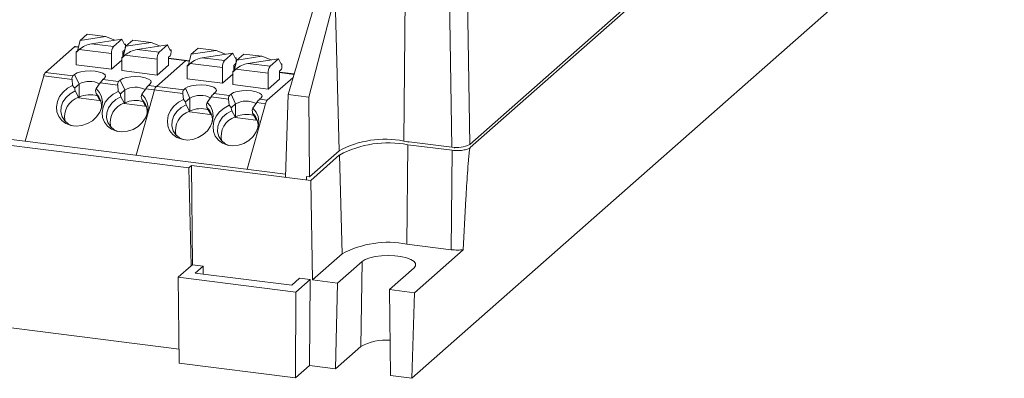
# Model space of a CAD drawing. Header units: millimetres. Extents: x -128 to -11, y -138 to -65.
# Tile 2 of 5: x -82 to -11, y -138 to -112. Entities that reach past the tile are written whole.
import ezdxf

# ---------------------------------------------------------------- set-up
doc = ezdxf.new("R2010")
doc.units = ezdxf.units.MM

msp = doc.modelspace()

# ---------------------------------------------------------------- linework, layer by layer
at = {"color": 7, "linetype": 'Continuous', "lineweight": 15}
for p, q in [((-11.513, -87.586), (-49.799, -121.351)), ((-11.476, -87.812), (-49.766, -121.581)), ((-11.948, -101.083), (-53.96, -138.134)), ((-54.397, -106.743), (-54.537, -121.111)), ((-51.088, -121.545), (-51.318, -107.131)), ((-50.029, -106.937), (-49.799, -121.351)), ((-62.825, -117.769), (-60.001, -108.205)), ((-59.46, -110.741), (-61.347, -117.955)), ((-59.173, -121.808), (-59.46, -110.741)), ((-77.229, -113.451), (-77.722, -113.885)), ((-77.722, -113.885), (-75.926, -113.615)), ((-77.229, -113.451), (-75.926, -113.615)), ((-75.257, -113.88), (-75.926, -113.615)), ((-80.221, -116.184), (-78.133, -114.342)), ((-77.846, -114.346), (-78.07, -114.318)), ((-77.722, -113.885), (-77.922, -114.627)), ((-76.924, -114.131), (-74.742, -113.803)), ((-76.924, -114.131), (-75.34, -114.33)), ((-75.34, -114.33), (-74.742, -113.803)), ((-74.742, -113.803), (-74.542, -114.192)), ((-74.448, -114.298), (-74.648, -115.04)), ((-74.492, -114.148), (-74.569, -114.138)), ((-74.542, -114.192), (-74.492, -114.148)), ((-74.492, -114.148), (-74.492, -114.336)), ((-73.955, -113.863), (-74.448, -114.298)), ((-74.448, -114.298), (-72.652, -114.028)), ((-73.955, -113.863), (-72.652, -114.028)), ((-73.65, -114.543), (-71.468, -114.215)), ((-71.983, -114.293), (-72.652, -114.028)), ((-72.066, -114.743), (-71.468, -114.215)), ((-71.468, -114.215), (-71.268, -114.604)), ((-77.922, -114.627), (-78.007, -114.703)), ((-78.007, -115.645), (-78.007, -114.703)), ((-78.007, -114.703), (-77.968, -114.708)), ((-77.968, -114.708), (-77.792, -114.541)), ((-77.922, -114.627), (-77.876, -114.621)), ((-75.482, -114.832), (-77.792, -114.541)), ((-75.482, -115.964), (-75.482, -114.832)), ((-74.648, -115.04), (-74.733, -115.115)), ((-74.694, -115.12), (-74.518, -114.954)), ((-74.668, -114.681), (-74.562, -114.587)), ((-74.668, -114.681), (-74.668, -115.058)), ((-74.572, -114.758), (-74.668, -114.746)), ((-74.648, -115.04), (-74.602, -115.033)), ((-72.208, -115.245), (-74.518, -114.954)), ((-73.65, -114.543), (-72.066, -114.743)), ((-71.394, -115.093), (-71.288, -115)), ((-71.218, -114.56), (-71.295, -114.55)), ((-71.268, -114.604), (-71.218, -114.56)), ((-71.218, -114.56), (-71.218, -114.749)), ((-69.771, -114.887), (-69.971, -115.629)), ((-69.278, -114.453), (-69.771, -114.887)), ((-69.771, -114.887), (-67.975, -114.617)), ((-69.278, -114.453), (-67.975, -114.617)), ((-68.973, -115.133), (-66.791, -114.804)), ((-67.306, -114.882), (-67.975, -114.617)), ((-67.389, -115.332), (-66.791, -114.804)), ((-66.791, -114.804), (-66.591, -115.194)), ((-66.004, -114.865), (-66.497, -115.3)), ((-66.497, -115.3), (-64.701, -115.029)), ((-66.004, -114.865), (-64.701, -115.029)), ((-64.032, -115.294), (-64.701, -115.029)), ((-63.006, -123.476), (-125.113, -115.651)), ((-75.482, -115.964), (-78.007, -115.645)), ((-74.733, -115.304), (-75.482, -115.964)), ((-74.733, -116.058), (-74.733, -115.115)), ((-74.733, -115.115), (-74.694, -115.12)), ((-72.27, -117.185), (-70.182, -115.344)), ((-72.208, -116.376), (-72.208, -115.245)), ((-71.394, -115.659), (-72.208, -116.376)), ((-71.394, -115.093), (-71.394, -115.659)), ((-69.895, -115.348), (-71.394, -115.159)), ((-69.971, -115.629), (-70.056, -115.704)), ((-70.056, -116.647), (-70.056, -115.704)), ((-70.056, -115.704), (-70.017, -115.709)), ((-70.017, -115.709), (-69.841, -115.543)), ((-69.971, -115.629), (-69.925, -115.622)), ((-67.531, -115.834), (-69.841, -115.543)), ((-68.973, -115.133), (-67.389, -115.332)), ((-66.717, -115.683), (-66.611, -115.589)), ((-66.717, -115.683), (-66.717, -116.06)), ((-66.621, -115.76), (-66.717, -115.748)), ((-66.497, -115.3), (-66.697, -116.042)), ((-66.541, -115.15), (-66.618, -115.14)), ((-66.591, -115.194), (-66.541, -115.15)), ((-66.541, -115.15), (-66.541, -115.338)), ((-65.699, -115.545), (-63.517, -115.217)), ((-65.699, -115.545), (-64.115, -115.745)), ((-64.115, -115.745), (-63.517, -115.217)), ((-63.517, -115.217), (-63.317, -115.606)), ((-63.267, -115.562), (-63.344, -115.552)), ((-63.317, -115.606), (-63.267, -115.562)), ((-63.267, -115.562), (-63.267, -115.751)), ((-80.346, -116.432), (-81.668, -121.125)), ((-78.313, -116.688), (-80.346, -116.432)), ((-78.257, -116.431), (-80.221, -116.184)), ((-78.135, -116.324), (-78.257, -116.431)), ((-78.135, -116.324), (-77.808, -117.025)), ((-72.208, -116.376), (-74.733, -116.058)), ((-67.531, -116.965), (-67.531, -115.834)), ((-66.782, -116.305), (-67.531, -116.965)), ((-66.697, -116.042), (-66.782, -116.117)), ((-66.782, -117.06), (-66.782, -116.117)), ((-66.782, -116.117), (-66.743, -116.122)), ((-66.743, -116.122), (-66.567, -115.955)), ((-66.697, -116.042), (-66.651, -116.035)), ((-64.257, -116.247), (-66.567, -115.955)), ((-64.257, -117.378), (-64.257, -116.247)), ((-63.443, -116.095), (-63.337, -116.002)), ((-63.443, -116.095), (-63.443, -116.661)), ((-62.389, -116.293), (-63.443, -116.16)), ((-69.949, -123.029), (-119.163, -116.829)), ((-78.275, -117.131), (-78.313, -116.688)), ((-78.123, -117.304), (-77.808, -117.025)), ((-77.808, -117.025), (-77.808, -117.968)), ((-76.299, -116.942), (-76.576, -117.345)), ((-75.039, -117.101), (-76.299, -116.942)), ((-75.984, -116.595), (-76.105, -116.702)), ((-76.105, -116.702), (-74.983, -116.844)), ((-75.039, -117.101), (-75.001, -117.544)), ((-74.983, -116.844), (-74.861, -116.737)), ((-74.861, -116.737), (-74.534, -117.438)), ((-72.71, -117.008), (-72.831, -117.115)), ((-70.306, -117.433), (-72.831, -117.115)), ((-67.531, -116.965), (-70.056, -116.647)), ((-64.257, -117.378), (-66.782, -117.06)), ((-62.466, -116.553), (-64.319, -118.187)), ((-63.443, -116.661), (-64.257, -117.378)), ((-78.091, -117.516), (-77.841, -117.962)), ((-76.594, -117.705), (-76.344, -118.151)), ((-74.534, -117.438), (-74.849, -117.716)), ((-74.534, -117.438), (-74.534, -118.381)), ((-72.395, -117.434), (-73.717, -122.127)), ((-73.025, -117.354), (-73.302, -117.758)), ((-70.362, -117.69), (-73.025, -117.354)), ((-70.324, -118.133), (-70.362, -117.69)), ((-70.184, -117.326), (-70.306, -117.433)), ((-70.184, -117.326), (-69.857, -118.027)), ((-68.033, -117.597), (-68.154, -117.704)), ((-68.154, -117.704), (-67.032, -117.845)), ((-67.032, -117.845), (-66.91, -117.738)), ((-66.91, -117.738), (-66.583, -118.44)), ((-62.825, -117.769), (-63.013, -123.691)), ((-61.347, -117.955), (-62.825, -117.769)), ((-77.853, -118.008), (-77.841, -117.962)), ((-77.808, -117.968), (-77.853, -118.008)), ((-77.853, -118.008), (-76.357, -118.197)), ((-76.357, -118.197), (-76.344, -118.151)), ((-76.344, -118.151), (-76.252, -118.241)), ((-74.567, -118.375), (-74.817, -117.929)), ((-74.567, -118.375), (-74.579, -118.421)), ((-74.534, -118.381), (-74.579, -118.421)), ((-74.579, -118.421), (-73.083, -118.609)), ((-73.07, -118.564), (-73.32, -118.117)), ((-73.07, -118.564), (-73.083, -118.609)), ((-73.07, -118.564), (-72.978, -118.653)), ((-70.172, -118.305), (-69.857, -118.027)), ((-70.139, -118.518), (-69.889, -118.964)), ((-69.857, -118.027), (-69.857, -118.97)), ((-68.348, -117.944), (-68.625, -118.347)), ((-67.088, -118.102), (-68.348, -117.944)), ((-67.088, -118.102), (-67.05, -118.545)), ((-66.583, -118.44), (-66.898, -118.718)), ((-66.583, -118.44), (-66.583, -119.382)), ((-65.766, -123.128), (-64.444, -118.435)), ((-65.074, -118.356), (-65.351, -118.759)), ((-64.444, -118.435), (-65.074, -118.356)), ((-64.759, -118.009), (-64.88, -118.116)), ((-64.88, -118.116), (-64.319, -118.187)), ((-61.283, -123.669), (-61.347, -117.955)), ((-69.902, -119.01), (-69.889, -118.964)), ((-69.857, -118.97), (-69.902, -119.01)), ((-69.902, -119.01), (-68.406, -119.199)), ((-68.643, -118.707), (-68.393, -119.153)), ((-68.406, -119.199), (-68.393, -119.153)), ((-68.393, -119.153), (-68.301, -119.242)), ((-66.616, -119.377), (-66.866, -118.931)), ((-65.119, -119.565), (-65.369, -119.119)), ((-66.616, -119.377), (-66.628, -119.423)), ((-66.583, -119.382), (-66.628, -119.423)), ((-66.628, -119.423), (-65.132, -119.611)), ((-65.119, -119.565), (-65.132, -119.611)), ((-65.119, -119.565), (-65.027, -119.655)), ((-51.088, -121.545), (-54.537, -121.111)), ((-54.304, -128.506), (-54.235, -121.374)), ((-51.055, -121.775), (-54.235, -121.374)), ((-59.173, -121.808), (-61.283, -123.669)), ((-59.133, -122.111), (-61.201, -123.935)), ((-58.949, -129.205), (-59.133, -122.111)), ((-51.124, -128.907), (-51.055, -121.775)), ((-69.755, -122.858), (-69.949, -123.029)), ((-69.769, -130.064), (-69.949, -123.029)), ((-61.201, -123.935), (-69.755, -122.858)), ((-69.679, -129.985), (-69.755, -122.858)), ((-61.505, -123.642), (-61.509, -123.88)), ((-61.505, -123.642), (-61.283, -123.669)), ((-61.064, -131.07), (-61.201, -123.935)), ((-51.124, -128.907), (-54.304, -128.506)), ((-53.761, -131.99), (-50.263, -128.905)), ((-58.949, -129.205), (-61.064, -131.07)), ((-57.51, -129.743), (-59.271, -131.296)), ((-57.616, -135.858), (-57.51, -129.743)), ((-70.693, -130.879), (-69.769, -130.064)), ((-69.769, -130.064), (-69.679, -129.985)), ((-69.769, -130.064), (-69.769, -130.064)), ((-69.679, -129.985), (-68.918, -130.081)), ((-69.484, -130.58), (-68.918, -130.081)), ((-62.562, -131.452), (-69.484, -130.58)), ((-68.918, -130.081), (-68.912, -130.652)), ((-55.554, -131.764), (-53.793, -130.211)), ((-70.627, -137.056), (-70.693, -130.879)), ((-70.693, -130.879), (-62.262, -131.942)), ((-61.996, -130.953), (-62.562, -131.452)), ((-61.248, -131.047), (-62.262, -131.942)), ((-61.996, -130.953), (-61.248, -131.047)), ((-61.288, -137.211), (-61.248, -131.047)), ((-61.064, -131.07), (-59.271, -131.296)), ((-59.417, -137.446), (-59.271, -131.296)), ((-62.262, -131.942), (-62.302, -138.105)), ((-55.554, -131.764), (-55.488, -137.941)), ((-53.761, -131.99), (-55.554, -131.764)), ((-53.96, -138.134), (-53.761, -131.99)), ((-70.638, -136.033), (-86.497, -134.035)), ((-57.616, -135.858), (-59.417, -137.446)), ((-62.302, -138.105), (-70.627, -137.056)), ((-62.302, -138.105), (-61.288, -137.211)), ((-59.417, -137.446), (-61.288, -137.211)), ((-53.96, -138.134), (-55.488, -137.941))]:
    msp.add_line(p, q, dxfattribs=at)
at = {"color": 8, "linetype": 'Continuous', "lineweight": 15}
for p, q in [((-77.854, -114.377), (-78.133, -114.342)), ((-74.58, -114.79), (-74.668, -114.779)), ((-69.903, -115.379), (-71.394, -115.191)), ((-66.629, -115.792), (-66.717, -115.78)), ((-62.399, -116.325), (-63.443, -116.193)), ((-54.209, -121.152), (-54.209, -121.214)), ((-59.365, -121.978), (-59.365, -121.99)), ((-50.904, -121.562), (-50.904, -121.631)), ((-50.259, -121.527), (-50.259, -121.534))]:
    msp.add_line(p, q, dxfattribs=at)
at = {"color": 7, "linetype": 'Continuous', "lineweight": 15, "flags": 128}
for points in [[(-78.135, -116.324), (-77.957, -116.22), (-77.691, -116.139), (-77.363, -116.09), (-77.005, -116.077), (-76.653, -116.101), (-76.341, -116.161), (-76.098, -116.249), (-75.95, -116.359), (-75.911, -116.478), (-75.984, -116.595)], [(-76.576, -117.345), (-76.34, -117.617), (-76.192, -117.943), (-76.138, -118.303), (-76.184, -118.676), (-76.326, -119.038), (-76.555, -119.37), (-76.857, -119.65), (-77.216, -119.861), (-77.608, -119.992), (-78.011, -120.034), (-78.401, -119.985), (-78.753, -119.848), (-79.048, -119.631), (-79.266, -119.346), (-79.396, -119.012), (-79.429, -118.647), (-79.363, -118.275), (-79.203, -117.917), (-78.958, -117.595), (-78.642, -117.327), (-78.275, -117.131)], [(-74.861, -116.737), (-74.683, -116.633), (-74.417, -116.552), (-74.089, -116.502), (-73.731, -116.489), (-73.379, -116.514), (-73.067, -116.573), (-72.824, -116.662), (-72.676, -116.771), (-72.637, -116.89), (-72.71, -117.008)], [(-70.184, -117.326), (-70.006, -117.222), (-69.74, -117.141), (-69.412, -117.092), (-69.054, -117.079), (-68.702, -117.103), (-68.389, -117.162), (-68.147, -117.251), (-67.999, -117.36), (-67.96, -117.48), (-68.033, -117.597)], [(-78.299, -120.007), (-78.559, -119.888), (-78.832, -119.661), (-79.019, -119.366), (-79.106, -119.025), (-79.087, -118.663), (-78.964, -118.306), (-78.745, -117.981), (-78.447, -117.711), (-78.091, -117.516)], [(-75.001, -117.544), (-75.368, -117.74), (-75.684, -118.007), (-75.929, -118.329), (-76.089, -118.687), (-76.155, -119.06), (-76.122, -119.424), (-75.992, -119.759), (-75.774, -120.043), (-75.479, -120.261), (-75.127, -120.398), (-74.738, -120.447), (-74.334, -120.405), (-73.942, -120.274), (-73.583, -120.062), (-73.281, -119.782), (-73.052, -119.451), (-72.91, -119.088), (-72.865, -118.715), (-72.918, -118.355), (-73.066, -118.03), (-73.302, -117.758)], [(-66.91, -117.738), (-66.732, -117.634), (-66.466, -117.554), (-66.138, -117.504), (-65.78, -117.491), (-65.428, -117.515), (-65.116, -117.575), (-64.873, -117.664), (-64.725, -117.773), (-64.686, -117.892), (-64.759, -118.009)], [(-74.817, -117.929), (-75.173, -118.124), (-75.471, -118.394), (-75.69, -118.719), (-75.813, -119.076), (-75.832, -119.438), (-75.745, -119.779), (-75.558, -120.074), (-75.286, -120.301), (-75.025, -120.42)], [(-68.625, -118.347), (-68.389, -118.619), (-68.241, -118.945), (-68.187, -119.305), (-68.233, -119.677), (-68.375, -120.04), (-68.604, -120.371), (-68.906, -120.651), (-69.265, -120.863), (-69.657, -120.994), (-70.06, -121.036), (-70.45, -120.987), (-70.802, -120.85), (-71.097, -120.632), (-71.315, -120.348), (-71.445, -120.013), (-71.478, -119.649), (-71.412, -119.277), (-71.252, -118.919), (-71.007, -118.596), (-70.691, -118.329), (-70.324, -118.133)], [(-70.348, -121.009), (-70.608, -120.89), (-70.881, -120.663), (-71.068, -120.368), (-71.155, -120.027), (-71.136, -119.665), (-71.013, -119.308), (-70.794, -118.983), (-70.496, -118.713), (-70.139, -118.518)], [(-67.05, -118.545), (-67.417, -118.741), (-67.733, -119.009), (-67.978, -119.331), (-68.138, -119.689), (-68.204, -120.062), (-68.171, -120.426), (-68.041, -120.76), (-67.823, -121.045), (-67.528, -121.262), (-67.176, -121.4), (-66.786, -121.449), (-66.383, -121.406), (-65.991, -121.276), (-65.632, -121.064), (-65.33, -120.784), (-65.101, -120.453), (-64.959, -120.09), (-64.913, -119.717), (-64.967, -119.357), (-65.115, -119.031), (-65.351, -118.759)], [(-66.866, -118.931), (-67.222, -119.125), (-67.52, -119.395), (-67.739, -119.721), (-67.862, -120.077), (-67.881, -120.44), (-67.794, -120.78), (-67.607, -121.075), (-67.334, -121.302), (-67.074, -121.422)], [(-53.793, -130.211), (-53.679, -130.056), (-53.68, -129.897), (-53.795, -129.742), (-54.018, -129.6), (-54.336, -129.481), (-54.73, -129.39), (-55.178, -129.334), (-55.654, -129.315), (-56.129, -129.334), (-56.577, -129.391), (-56.97, -129.482), (-57.287, -129.602), (-57.51, -129.743)]]:
    msp.add_lwpolyline(points, dxfattribs=at)
at = {"color": 7, "linetype": 'Continuous', "lineweight": 15}
for centre, radius, start, end in [((-78.076, -114.395), 0.0777, 85.91952, 137.16687), ((-76.605, -115.93), 1.827, 100.05192, 130.52561), ((-74.696, -114.783), 0.788, 144.93094, 183.59311), ((-74.885, -114.361), 0.394, 324.93094, 3.59311), ((-73.331, -116.343), 1.827, 100.05192, 130.52561), ((-71.422, -115.195), 0.788, 144.93094, 183.59311), ((-71.611, -114.774), 0.394, 324.93094, 3.59311), ((-70.125, -115.397), 0.0777, 85.91952, 137.16687), ((-68.654, -116.932), 1.827, 100.05192, 130.52561), ((-66.745, -115.785), 0.788, 144.93094, 183.59311), ((-66.934, -115.363), 0.394, 324.93094, 3.59311), ((-65.38, -117.344), 1.827, 100.05192, 130.52561), ((-63.471, -116.197), 0.788, 144.93094, 183.59311), ((-63.66, -115.775), 0.394, 324.93094, 3.59311), ((-79.811, -116.546), 0.547, 138.56641, 167.9921), ((-78.002, -116.622), 0.318, 143.14661, 192.04748), ((-77.054, -118.391), 1.56, 62.61735, 118.90286), ((-75.073, -117.734), 1.459, 135.02777, 147.14454), ((-74.728, -117.034), 0.318, 143.14661, 192.04748), ((-71.799, -118.146), 1.459, 135.02777, 147.14454), ((-77.042, -119.445), 1.663, 71.00369, 117.42666), ((-77.361, -118.569), 1.156, 345.71689, 48.40772), ((-73.78, -118.804), 1.56, 62.61735, 118.90286), ((-71.86, -117.548), 0.547, 138.56641, 167.9921), ((-70.051, -117.623), 0.318, 143.14661, 192.04748), ((-69.103, -119.393), 1.56, 62.61735, 118.90286), ((-67.122, -118.735), 1.459, 135.02777, 147.14454), ((-66.777, -118.036), 0.318, 143.14661, 192.04748), ((-77.365, -119.369), 1.484, 108.67867, 192.02381), ((-74.091, -119.781), 1.484, 108.67865, 192.02384), ((-73.768, -119.856), 1.663, 70.91429, 117.43783), ((-74.087, -118.982), 1.156, 345.71692, 48.40772), ((-65.829, -119.806), 1.56, 62.61735, 118.90286), ((-63.848, -119.148), 1.459, 135.02777, 147.14454), ((-63.909, -118.549), 0.547, 138.56641, 167.9921), ((-69.414, -120.37), 1.484, 108.67867, 192.02381), ((-69.091, -120.446), 1.663, 71.00369, 117.42666), ((-69.41, -119.571), 1.156, 345.7169, 48.40772), ((-65.817, -120.858), 1.663, 70.91429, 117.43783), ((-66.136, -119.983), 1.156, 345.7169, 48.40772), ((-66.14, -120.783), 1.484, 108.67865, 192.02383), ((-55.881, -127.934), 6.955, 78.85997, 118.25446), ((-55.655, -128.584), 7.348, 78.85997, 118.25446), ((-50.72, -119.612), 1.968, 259.22277, 297.89166), ((-55.651, -135.343), 6.968, 78.85997, 118.25446), ((-55.847, -138.978), 3.586, 84.69106, 119.54751)]:
    msp.add_arc(centre, radius, start, end, dxfattribs=at)
for points in [[(-78.123, -117.304), (-78.174, -117.246), (-78.224, -117.188), (-78.275, -117.131)], [(-78.091, -117.516), (-78.101, -117.445), (-78.112, -117.374), (-78.123, -117.304)], [(-76.576, -117.345), (-76.592, -117.394), (-76.61, -117.443), (-76.627, -117.492)], [(-76.627, -117.492), (-76.616, -117.563), (-76.605, -117.634), (-76.594, -117.705)], [(-74.849, -117.716), (-74.9, -117.658), (-74.95, -117.601), (-75.001, -117.544)], [(-74.849, -117.716), (-74.838, -117.787), (-74.827, -117.858), (-74.817, -117.929)], [(-73.302, -117.758), (-73.319, -117.806), (-73.336, -117.855), (-73.353, -117.905)], [(-73.353, -117.905), (-73.342, -117.975), (-73.331, -118.046), (-73.32, -118.117)], [(-70.172, -118.305), (-70.223, -118.248), (-70.273, -118.19), (-70.324, -118.133)], [(-70.139, -118.518), (-70.15, -118.447), (-70.161, -118.376), (-70.172, -118.305)], [(-68.625, -118.347), (-68.641, -118.396), (-68.658, -118.445), (-68.676, -118.494)], [(-68.676, -118.494), (-68.665, -118.565), (-68.654, -118.635), (-68.643, -118.707)], [(-66.898, -118.718), (-66.949, -118.66), (-66.999, -118.603), (-67.05, -118.545)], [(-66.898, -118.718), (-66.887, -118.788), (-66.876, -118.859), (-66.866, -118.931)], [(-65.351, -118.759), (-65.368, -118.808), (-65.385, -118.857), (-65.402, -118.906)], [(-65.402, -118.906), (-65.391, -118.977), (-65.38, -119.048), (-65.369, -119.119)]]:
    msp.add_open_spline(points, degree=3, dxfattribs=at)
for points, knots in [([(-51.055, -121.775), (-50.932, -121.79), (-50.801, -121.797), (-50.539, -121.795), (-50.409, -121.785), (-50.17, -121.749), (-50.062, -121.723), (-49.882, -121.659), (-49.812, -121.622), (-49.766, -121.581)], [1.570796, 1.570796, 1.570796, 1.570796, 1.963495, 1.963495, 2.356194, 2.356194, 2.748894, 2.748894, 3.141593, 3.141593, 3.141593, 3.141593]), ([(-49.766, -121.581), (-49.773, -121.587), (-49.779, -121.604), (-49.79, -121.64), (-49.795, -121.659), (-49.807, -121.717), (-49.813, -121.756), (-49.831, -121.874), (-49.84, -121.953), (-49.866, -122.188), (-49.881, -122.343), (-49.921, -122.809), (-49.943, -123.117), (-50.006, -124.039), (-50.042, -124.65), (-50.145, -126.479), (-50.205, -127.693), (-50.263, -128.905)], [0, 0, 0, 0, 0.007812, 0.007812, 0.015625, 0.015625, 0.03125, 0.03125, 0.0625, 0.0625, 0.125, 0.125, 0.25, 0.25, 0.5, 0.5, 1, 1, 1, 1]), ([(-51.124, -128.907), (-50.978, -128.925), (-50.82, -128.934), (-50.527, -128.931), (-50.39, -128.922), (-50.263, -128.905)], [1.5707963, 1.5707963, 1.5707963, 1.5707963, 1.9634954, 1.9634954, 2.3074474, 2.3074474, 2.3074474, 2.3074474])]:
    msp.add_open_spline(points, degree=3, knots=knots, dxfattribs=at)

doc.saveas('drawing.dxf')
